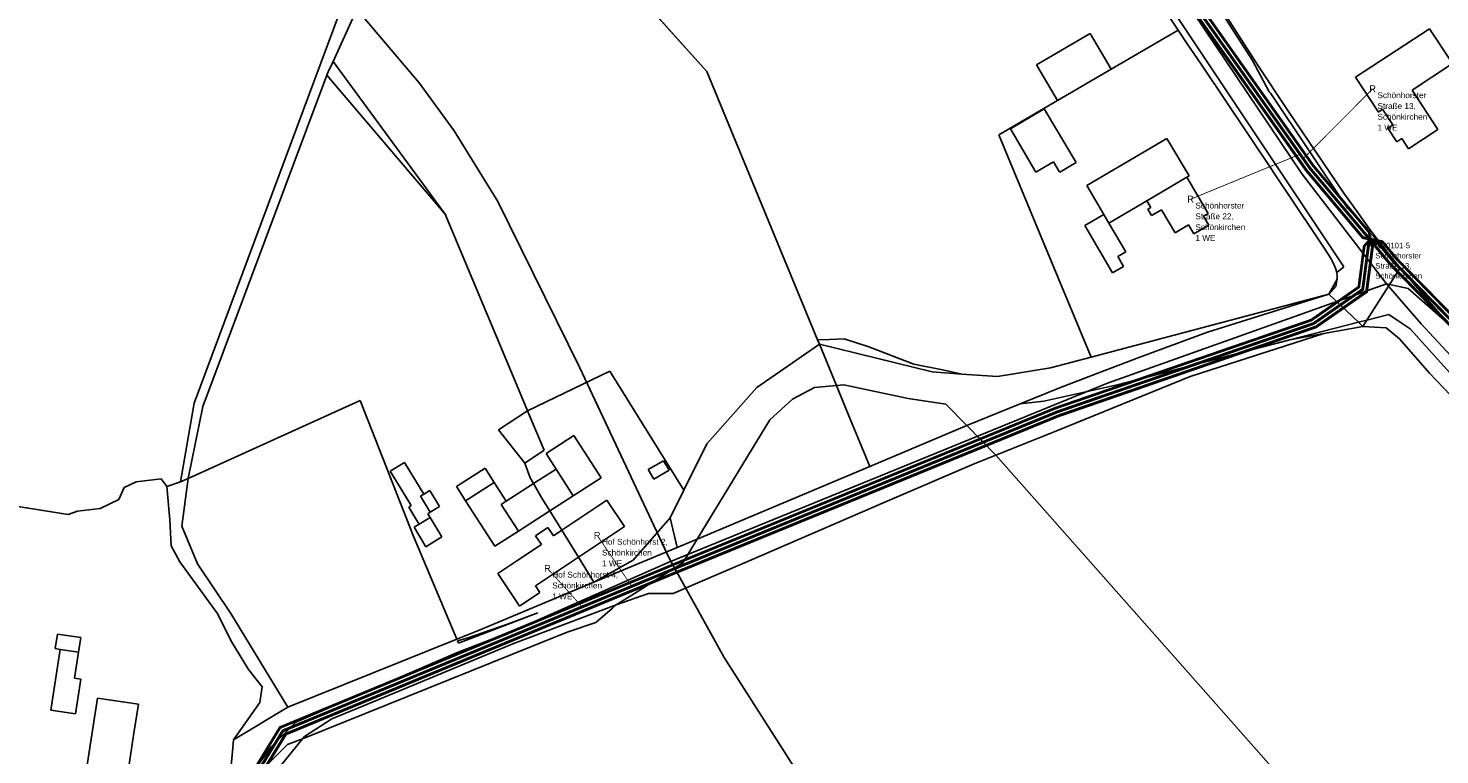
# Model space of a CAD drawing. Extents: x 577960 to 582939, y 6017202 to 6023066.
# Tile 202 of 217: x 581377 to 581717, y 6020502 to 6020678. Entities that reach past the tile are written whole.
import ezdxf
from ezdxf.enums import TextEntityAlignment as Align

# ---------------------------------------------------------------- set-up
doc = ezdxf.new("R2010")
doc.units = 0
doc.header["$MEASUREMENT"] = 0
doc.linetypes.add('D', pattern=[0])
for name, color, linetype in [('BER_Symbol', 7, 'D'), ('BER_Text', 7, 'D'), ('BF__ACCESS', 7, 'D'), ('EF', 7, 'D'), ('LI__FLUR', 7, 'D'), ('LI__GEB', 7, 'Continuous'), ('LI__STRASSE', 7, 'Continuous')]:
    doc.layers.add(name, color=color, linetype=linetype)
doc.styles.add('BER_Symbol', font='TGR01___.TTF')
doc.styles.add('BER_Text', font='arial.ttf')

msp = doc.modelspace()

# ---------------------------------------------------------------- linework, layer by layer
at = {"layer": 'BF__ACCESS', "color": 1, "linetype": 'D', "true_color": 0xff0000, "const_width": 0.7}
for points in [[(581390.847, 6021278.335), (581389.577, 6021273.246), (581441.789, 6021116.909), (581453.216, 6021037.903), (581466.893, 6020992.712), (581483.006, 6020955.514), (581530.703, 6020894.753), (581552.462, 6020870.448), (581582.716, 6020813.493), (581629.945, 6020721.799), (581685.43, 6020643.197), (581698.967, 6020627.101), (581700.728, 6020626.736)], [(581390.847, 6021278.335), (581390.526, 6021273.563), (581442.766, 6021117.141), (581454.195, 6021038.121), (581467.833, 6020993.057), (581483.872, 6020956.03), (581531.47, 6020895.396), (581553.288, 6020871.024), (581583.602, 6020813.957), (581630.802, 6020722.319), (581686.223, 6020643.808), (581699.732, 6020627.745), (581700.728, 6020626.736)], [(581700.728, 6020626.736), (581701.257, 6020624.747), (581699.853, 6020614.058), (581687.664, 6020605.578), (581625.665, 6020584.162), (581533.257, 6020546.302), (581439.404, 6020507.424), (581434.136, 6020498.795), (581431.111, 6020489.402), (581428.305, 6020465.97), (581422.154, 6020424.744), (581417.802, 6020393.946), (581398.102, 6020343.859), (581392.357, 6020330.173), (581382.434, 6020316.314), (581373.38, 6020308.925), (581370.418, 6020308.852)], [(581700.728, 6020626.736), (581700.265, 6020624.876), (581698.919, 6020614.626), (581687.092, 6020606.398), (581625.313, 6020585.098), (581532.876, 6020547.226), (581438.721, 6020508.223), (581433.22, 6020499.214), (581430.129, 6020489.616), (581427.314, 6020466.104), (581421.165, 6020424.887), (581416.829, 6020394.203), (581397.175, 6020344.235), (581391.479, 6020330.663), (581381.699, 6020317.005), (581372.747, 6020309.698), (581370.418, 6020308.852)], [(581700.728, 6020626.736), (581702.107, 6020624.858), (581705.562, 6020620.7), (581760.488, 6020564.649), (581795.436, 6020535.337), (581833.186, 6020511.674), (582115.283, 6020361.421), (582118.241, 6020355.051), (582115.014, 6020344.673)], [(581700.728, 6020626.736), (581702.876, 6020625.497), (581706.331, 6020621.339), (581761.168, 6020565.384), (581796.026, 6020536.148), (581833.687, 6020512.54), (582116.049, 6020362.146), (582119.148, 6020355.472), (582115.014, 6020344.673)]]:
    msp.add_lwpolyline(points, dxfattribs=at)
at = {"layer": 'BF__ACCESS', "color": 4, "linetype": 'D', "true_color": 0x00ffff, "const_width": 0.657}
for points in [[(581390.847, 6021278.335), (581391.475, 6021273.88), (581443.743, 6021117.373), (581455.174, 6021038.339), (581468.773, 6020993.402), (581484.738, 6020956.546), (581532.237, 6020896.039), (581554.114, 6020871.6), (581584.488, 6020814.421), (581631.659, 6020722.839), (581686.961, 6020644.484), (581700.498, 6020628.388), (581700.728, 6020626.736)], [(581700.728, 6020626.736), (581699.273, 6020625.005), (581697.985, 6020615.194), (581686.52, 6020607.218), (581624.96, 6020586.034), (581532.495, 6020548.151), (581438.037, 6020509.022), (581432.305, 6020499.634), (581429.148, 6020489.831), (581426.323, 6020466.237), (581420.175, 6020425.031), (581415.855, 6020394.459), (581396.249, 6020344.612), (581390.6, 6020331.154), (581380.963, 6020317.695), (581372.113, 6020310.472), (581370.418, 6020308.852)], [(581700.728, 6020626.736), (581703.645, 6020626.136), (581707.1, 6020621.978), (581761.848, 6020566.119), (581796.616, 6020536.959), (581834.188, 6020513.406), (582116.815, 6020362.871), (582120.055, 6020355.893), (582115.014, 6020344.673)]]:
    msp.add_lwpolyline(points, dxfattribs=at)
at = {"layer": 'EF', "color": 102, "linetype": 'D', "true_color": 0x15d72e, "const_width": 0.194}
for points in [[(581701.31, 6020662.97), (581684.584, 6020646.129)], [(581510.816, 6020538.103), (581502.47, 6020547.39)]]:
    msp.add_lwpolyline(points, dxfattribs=at)
at = {"layer": 'EF', "color": 1, "linetype": 'D', "true_color": 0xff0000, "const_width": 0.194}
for points in [[(581657.44, 6020636.37), (581683.834, 6020647.192)], [(581522.764, 6020543.093), (581514.45, 6020555.32)]]:
    msp.add_lwpolyline(points, dxfattribs=at)
at = {"layer": 'LI__FLUR', "color": 8, "linetype": 'D', "true_color": 0x808080}
for p, q in [((581478.059, 6020737.429), (581540.913, 6020667.118)), ((581540.913, 6020667.118), (581478.059, 6020737.429)), ((581417.344, 6020587.203), (581454.948, 6020688.161)), ((581454.948, 6020688.161), (581417.344, 6020587.203)), ((581450.85, 6020669.578), (581459.057, 6020687.781)), ((581459.057, 6020687.781), (581450.85, 6020669.578)), ((581654.467, 6020677.122), (581648.119, 6020686.588)), ((581648.119, 6020686.588), (581654.467, 6020677.122)), ((581664.772, 6020682.409), (581673.869, 6020668.235)), ((581673.869, 6020668.235), (581664.772, 6020682.409)), ((581654.067, 6020680.55), (581694.381, 6020620.075)), ((581694.381, 6020620.075), (581654.067, 6020680.55)), ((581672.369, 6020669.835), (581664.382, 6020682.21)), ((581664.382, 6020682.21), (581672.369, 6020669.835)), ((581638.323, 6020667.696), (581654.467, 6020677.122)), ((581654.467, 6020677.122), (581638.323, 6020667.696)), ((581656.656, 6020673.853), (581654.467, 6020677.122)), ((581654.467, 6020677.122), (581656.656, 6020673.853)), ((581659.964, 6020668.915), (581656.656, 6020673.853)), ((581656.656, 6020673.853), (581659.964, 6020668.915)), ((581449.601, 6020667.029), (581450.85, 6020669.578)), ((581450.85, 6020669.578), (581449.601, 6020667.029)), ((581477.809, 6020632.753), (581450.85, 6020669.578)), ((581450.85, 6020669.578), (581477.809, 6020632.753)), ((581677.068, 6020643.386), (581659.964, 6020668.915)), ((581659.964, 6020668.915), (581677.068, 6020643.386)), ((581676.408, 6020662.218), (581672.369, 6020669.835)), ((581672.369, 6020669.835), (581676.408, 6020662.218)), ((581449.331, 6020666.3), (581419.413, 6020586.424)), ((581419.413, 6020586.424), (581449.331, 6020666.3)), ((581449.331, 6020666.3), (581449.601, 6020667.029)), ((581449.601, 6020667.029), (581449.331, 6020666.3)), ((581477.809, 6020632.753), (581449.331, 6020666.3)), ((581449.331, 6020666.3), (581477.809, 6020632.753)), ((581540.913, 6020667.118), (581567.563, 6020602.435)), ((581567.563, 6020602.435), (581540.913, 6020667.118)), ((581625.349, 6020660.12), (581638.323, 6020667.696)), ((581638.323, 6020667.696), (581625.349, 6020660.12)), ((581673.869, 6020668.235), (581680.886, 6020657.77)), ((581680.886, 6020657.77), (581673.869, 6020668.235)), ((581676.788, 6020661.808), (581676.408, 6020662.218)), ((581676.408, 6020662.218), (581676.788, 6020661.808)), ((581611.254, 6020651.883), (581625.349, 6020660.12)), ((581625.349, 6020660.12), (581611.254, 6020651.883)), ((581695.24, 6020634.219), (581676.788, 6020661.808)), ((581676.788, 6020661.808), (581695.24, 6020634.219)), ((581680.886, 6020657.77), (581694.4, 6020637.838)), ((581694.4, 6020637.838), (581680.886, 6020657.77)), ((581621.38, 6020627.463), (581611.254, 6020651.883)), ((581611.254, 6020651.883), (581621.38, 6020627.463)), ((581677.657, 6020642.496), (581677.068, 6020643.386)), ((581677.068, 6020643.386), (581677.657, 6020642.496)), ((581687.473, 6020627.852), (581677.657, 6020642.496)), ((581677.657, 6020642.496), (581687.473, 6020627.852)), ((581694.4, 6020637.838), (581697.889, 6020632.88)), ((581697.889, 6020632.88), (581694.4, 6020637.838)), ((581494.692, 6020592.53), (581477.809, 6020632.753)), ((581477.809, 6020632.753), (581494.692, 6020592.53)), ((581699.728, 6020629.281), (581695.24, 6020634.219)), ((581695.24, 6020634.219), (581699.728, 6020629.281)), ((581697.889, 6020632.88), (581700.238, 6020629.621)), ((581700.238, 6020629.621), (581697.889, 6020632.88)), ((581700.238, 6020629.621), (581699.728, 6020629.281)), ((581699.728, 6020629.281), (581700.238, 6020629.621)), ((581699.728, 6020629.281), (581704.566, 6020623.963)), ((581704.566, 6020623.963), (581699.728, 6020629.281)), ((581701.188, 6020628.312), (581700.238, 6020629.621)), ((581700.238, 6020629.621), (581701.188, 6020628.312)), ((581702.237, 6020626.962), (581701.188, 6020628.312)), ((581701.188, 6020628.312), (581702.237, 6020626.962)), ((581633.476, 6020598.275), (581621.38, 6020627.463)), ((581621.38, 6020627.463), (581633.476, 6020598.275)), ((581689.403, 6020624.993), (581687.473, 6020627.852)), ((581687.473, 6020627.852), (581689.403, 6020624.993)), ((581690.602, 6020623.154), (581689.403, 6020624.993)), ((581689.403, 6020624.993), (581690.602, 6020623.154)), ((581704.566, 6020623.963), (581702.237, 6020626.962)), ((581702.237, 6020626.962), (581704.566, 6020623.963)), ((581691.222, 6020622.094), (581690.602, 6020623.154)), ((581690.602, 6020623.154), (581691.222, 6020622.094)), ((581691.892, 6020620.865), (581691.222, 6020622.094)), ((581691.222, 6020622.094), (581691.892, 6020620.865)), ((581704.836, 6020623.634), (581704.566, 6020623.963)), ((581704.566, 6020623.963), (581704.836, 6020623.634)), ((581707.975, 6020619.815), (581704.836, 6020623.634)), ((581704.836, 6020623.634), (581707.975, 6020619.815)), ((581692.361, 6020619.715), (581691.892, 6020620.865)), ((581691.892, 6020620.865), (581692.361, 6020619.715)), ((581692.651, 6020618.686), (581692.361, 6020619.715)), ((581692.361, 6020619.715), (581692.651, 6020618.686)), ((581694.381, 6020620.075), (581692.651, 6020618.686)), ((581692.651, 6020618.686), (581694.381, 6020620.075)), ((581692.651, 6020618.686), (581692.771, 6020617.716)), ((581692.771, 6020617.716), (581692.651, 6020618.686)), ((581707.975, 6020619.815), (581699.923, 6020607.246)), ((581699.923, 6020607.246), (581707.975, 6020619.815)), ((581713.263, 6020613.648), (581707.975, 6020619.815)), ((581707.975, 6020619.815), (581713.263, 6020613.648)), ((581690.722, 6020613.478), (581692.731, 6020617.107)), ((581692.731, 6020617.107), (581690.722, 6020613.478)), ((581692.411, 6020615.377), (581690.722, 6020613.478)), ((581690.722, 6020613.478), (581692.411, 6020615.377)), ((581692.711, 6020616.807), (581692.411, 6020615.377)), ((581692.411, 6020615.377), (581692.711, 6020616.807)), ((581692.731, 6020617.107), (581692.711, 6020616.807)), ((581692.711, 6020616.807), (581692.731, 6020617.107)), ((581692.771, 6020617.716), (581692.731, 6020617.107)), ((581692.731, 6020617.107), (581692.771, 6020617.716)), ((581690.722, 6020613.478), (581633.476, 6020598.275)), ((581633.476, 6020598.275), (581690.722, 6020613.478)), ((581690.722, 6020613.478), (581661.544, 6020604.342)), ((581661.544, 6020604.342), (581690.722, 6020613.478)), ((581690.722, 6020613.478), (581697.871, 6020606.721)), ((581697.871, 6020606.721), (581690.722, 6020613.478)), ((581716.032, 6020610.459), (581713.263, 6020613.648)), ((581713.263, 6020613.648), (581716.032, 6020610.459)), ((581699.923, 6020607.246), (581705.224, 6020608.605)), ((581705.224, 6020608.605), (581699.923, 6020607.246)), ((581705.224, 6020608.605), (581708.459, 6020606.433)), ((581708.459, 6020606.433), (581705.224, 6020608.605)), ((581718.901, 6020607.15), (581716.032, 6020610.459)), ((581716.032, 6020610.459), (581718.901, 6020607.15)), ((581661.544, 6020604.342), (581645.211, 6020598.305)), ((581645.211, 6020598.305), (581661.544, 6020604.342)), ((581681.344, 6020602.484), (581697.871, 6020606.721)), ((581697.871, 6020606.721), (581681.344, 6020602.484)), ((581698.939, 6020605.711), (581689.583, 6020603.972)), ((581689.583, 6020603.972), (581698.939, 6020605.711)), ((581697.871, 6020606.721), (581699.923, 6020607.246)), ((581699.923, 6020607.246), (581697.871, 6020606.721)), ((581697.871, 6020606.721), (581698.939, 6020605.711)), ((581698.939, 6020605.711), (581697.871, 6020606.721)), ((581698.939, 6020605.711), (581699.923, 6020607.246)), ((581699.923, 6020607.246), (581698.939, 6020605.711)), ((581704.557, 6020605.381), (581698.939, 6020605.711)), ((581698.939, 6020605.711), (581704.557, 6020605.381)), ((581707.805, 6020602.702), (581704.557, 6020605.381)), ((581704.557, 6020605.381), (581707.805, 6020602.702)), ((581708.459, 6020606.433), (581710.384, 6020605.141)), ((581710.384, 6020605.141), (581708.459, 6020606.433)), ((581710.384, 6020605.141), (581738.693, 6020573.574)), ((581738.693, 6020573.574), (581710.384, 6020605.141)), ((581567.992, 6020601.405), (581552.929, 6020591.01)), ((581552.929, 6020591.01), (581567.992, 6020601.405)), ((581570.421, 6020602.565), (581567.563, 6020602.435)), ((581567.563, 6020602.435), (581570.421, 6020602.565)), ((581567.563, 6020602.435), (581567.992, 6020601.405)), ((581567.992, 6020601.405), (581567.563, 6020602.435)), ((581567.992, 6020601.405), (581572.121, 6020591.429)), ((581572.121, 6020591.429), (581567.992, 6020601.405)), ((581567.992, 6020601.405), (581595.161, 6020594.737)), ((581595.161, 6020594.737), (581567.992, 6020601.405)), ((581573.95, 6020602.724), (581570.421, 6020602.565)), ((581570.421, 6020602.565), (581573.95, 6020602.724)), ((581579.897, 6020600.765), (581573.95, 6020602.724)), ((581573.95, 6020602.724), (581579.897, 6020600.765)), ((581590.783, 6020596.607), (581579.897, 6020600.765)), ((581579.897, 6020600.765), (581590.783, 6020596.607)), ((581640.166, 6020591.709), (581681.344, 6020602.484)), ((581681.344, 6020602.484), (581640.166, 6020591.709)), ((581657.336, 6020593.627), (581689.583, 6020603.972)), ((581689.583, 6020603.972), (581657.336, 6020593.627)), ((581689.583, 6020603.972), (581681.344, 6020602.484)), ((581681.344, 6020602.484), (581689.583, 6020603.972)), ((581715.042, 6020594.396), (581707.805, 6020602.702)), ((581707.805, 6020602.702), (581715.042, 6020594.396)), ((581623.72, 6020595.687), (581633.476, 6020598.275)), ((581633.476, 6020598.275), (581623.72, 6020595.687)), ((581645.211, 6020598.305), (581635.075, 6020594.407)), ((581635.075, 6020594.407), (581645.211, 6020598.305)), ((581517.473, 6020594.909), (581497.701, 6020585.363)), ((581497.701, 6020585.363), (581517.473, 6020594.909)), ((581535.346, 6020566.23), (581517.473, 6020594.909)), ((581517.473, 6020594.909), (581535.346, 6020566.23)), ((581597.64, 6020595.267), (581590.783, 6020596.607)), ((581590.783, 6020596.607), (581597.64, 6020595.267)), ((581595.161, 6020594.737), (581602.338, 6020594.218)), ((581602.338, 6020594.218), (581595.161, 6020594.737)), ((581602.338, 6020594.218), (581597.64, 6020595.267)), ((581597.64, 6020595.267), (581602.338, 6020594.218)), ((581602.338, 6020594.218), (581610.935, 6020593.608)), ((581610.935, 6020593.608), (581602.338, 6020594.218)), ((581610.935, 6020593.608), (581623.72, 6020595.687)), ((581623.72, 6020595.687), (581610.935, 6020593.608)), ((581635.075, 6020594.407), (581626.129, 6020590.959)), ((581626.129, 6020590.959), (581635.075, 6020594.407)), ((581730.996, 6020577.652), (581715.042, 6020594.396)), ((581715.042, 6020594.396), (581730.996, 6020577.652)), ((581497.701, 6020585.363), (581494.692, 6020592.53)), ((581494.692, 6020592.53), (581497.701, 6020585.363)), ((581552.929, 6020591.01), (581540.883, 6020577.406)), ((581540.883, 6020577.406), (581552.929, 6020591.01)), ((581566.853, 6020591.009), (581561.555, 6020588.201)), ((581561.555, 6020588.201), (581566.853, 6020591.009)), ((581572.121, 6020591.429), (581566.853, 6020591.009)), ((581566.853, 6020591.009), (581572.121, 6020591.429)), ((581572.121, 6020591.429), (581573.91, 6020591.579)), ((581573.91, 6020591.579), (581572.121, 6020591.429)), ((581574, 6020586.901), (581572.121, 6020591.429)), ((581572.121, 6020591.429), (581574, 6020586.901)), ((581573.91, 6020591.579), (581589.414, 6020588.32)), ((581589.414, 6020588.32), (581573.91, 6020591.579)), ((581626.129, 6020590.959), (581616.372, 6020587.003)), ((581616.372, 6020587.003), (581626.129, 6020590.959)), ((581622.079, 6020587.665), (581636.528, 6020590.896)), ((581636.528, 6020590.896), (581622.079, 6020587.665)), ((581624.979, 6020580.453), (581657.336, 6020593.627)), ((581657.336, 6020593.627), (581624.979, 6020580.453)), ((581636.528, 6020590.896), (581640.166, 6020591.709)), ((581640.166, 6020591.709), (581636.528, 6020590.896)), ((581414.025, 6020568.271), (581417.344, 6020587.203)), ((581417.344, 6020587.203), (581414.025, 6020568.271)), ((581457.358, 6020587.873), (581415.864, 6020569.001)), ((581415.864, 6020569.001), (581457.358, 6020587.873)), ((581461.906, 6020576.207), (581457.358, 6020587.873)), ((581457.358, 6020587.873), (581461.906, 6020576.207)), ((581561.555, 6020588.201), (581556.077, 6020583.203)), ((581556.077, 6020583.203), (581561.555, 6020588.201)), ((581589.414, 6020588.32), (581598.5, 6020586.941)), ((581598.5, 6020586.941), (581589.414, 6020588.32)), ((581616.372, 6020587.003), (581622.079, 6020587.665)), ((581622.079, 6020587.665), (581616.372, 6020587.003)), ((581419.413, 6020586.424), (581415.864, 6020569.001)), ((581415.864, 6020569.001), (581419.413, 6020586.424)), ((581490.644, 6020580.765), (581497.701, 6020585.363)), ((581497.701, 6020585.363), (581490.644, 6020580.765)), ((581497.701, 6020585.363), (581501.699, 6020575.847)), ((581501.699, 6020575.847), (581497.701, 6020585.363)), ((581580.187, 6020571.957), (581574, 6020586.901)), ((581574, 6020586.901), (581580.187, 6020571.957)), ((581598.5, 6020586.941), (581603.548, 6020581.803)), ((581603.548, 6020581.803), (581598.5, 6020586.941)), ((581616.372, 6020587.003), (581603.548, 6020581.803)), ((581603.548, 6020581.803), (581616.372, 6020587.003)), ((581497.061, 6020572.748), (581490.644, 6020580.765)), ((581490.644, 6020580.765), (581497.061, 6020572.748)), ((581556.077, 6020583.203), (581538.554, 6020554.415)), ((581538.554, 6020554.415), (581556.077, 6020583.203)), ((581603.548, 6020581.803), (581580.187, 6020571.957)), ((581580.187, 6020571.957), (581603.548, 6020581.803)), ((581610.545, 6020574.686), (581603.548, 6020581.803)), ((581603.548, 6020581.803), (581610.545, 6020574.686)), ((581610.545, 6020574.686), (581624.979, 6020580.453)), ((581624.979, 6020580.453), (581610.545, 6020574.686)), ((581540.883, 6020577.406), (581535.346, 6020566.23)), ((581535.346, 6020566.23), (581540.883, 6020577.406)), ((581470.082, 6020555.266), (581461.906, 6020576.207)), ((581461.906, 6020576.207), (581470.082, 6020555.266)), ((581501.699, 6020575.847), (581497.061, 6020572.748)), ((581497.061, 6020572.748), (581501.699, 6020575.847)), ((581610.545, 6020574.686), (581605.277, 6020572.577)), ((581605.277, 6020572.577), (581610.545, 6020574.686)), ((581661.145, 6020517.429), (581610.545, 6020574.686)), ((581610.545, 6020574.686), (581661.145, 6020517.429)), ((581498.311, 6020569.21), (581497.061, 6020572.748)), ((581497.061, 6020572.748), (581498.311, 6020569.21)), ((581580.187, 6020571.957), (581538.554, 6020554.415)), ((581538.554, 6020554.415), (581580.187, 6020571.957)), ((581605.277, 6020572.577), (581583.766, 6020563.301)), ((581583.766, 6020563.301), (581605.277, 6020572.577)), ((581386.986, 6020560.335), (581331.179, 6020569.272)), ((581331.179, 6020569.272), (581386.986, 6020560.335)), ((581400.471, 6020566.862), (581399.181, 6020563.944)), ((581399.181, 6020563.944), (581400.471, 6020566.862)), ((581403.39, 6020568.212), (581400.471, 6020566.862)), ((581400.471, 6020566.862), (581403.39, 6020568.212)), ((581409.357, 6020568.921), (581403.39, 6020568.212)), ((581403.39, 6020568.212), (581409.357, 6020568.921)), ((581410.747, 6020567.142), (581409.357, 6020568.921)), ((581409.357, 6020568.921), (581410.747, 6020567.142)), ((581414.025, 6020568.271), (581410.747, 6020567.142)), ((581410.747, 6020567.142), (581414.025, 6020568.271)), ((581411.486, 6020559.115), (581410.747, 6020567.142)), ((581410.747, 6020567.142), (581411.486, 6020559.115)), ((581415.864, 6020569.001), (581414.025, 6020568.271)), ((581414.025, 6020568.271), (581415.864, 6020569.001)), ((581414.385, 6020557.536), (581415.864, 6020569.001)), ((581415.864, 6020569.001), (581414.385, 6020557.536)), ((581499.111, 6020567.83), (581498.311, 6020569.21)), ((581498.311, 6020569.21), (581499.111, 6020567.83)), ((581501.15, 6020564.312), (581499.111, 6020567.83)), ((581499.111, 6020567.83), (581501.15, 6020564.312)), ((581399.181, 6020563.944), (581394.703, 6020561.804)), ((581394.703, 6020561.804), (581399.181, 6020563.944)), ((581503.049, 6020561.233), (581501.15, 6020564.312)), ((581501.15, 6020564.312), (581503.049, 6020561.233)), ((581532.057, 6020559.573), (581535.346, 6020566.23)), ((581535.346, 6020566.23), (581532.057, 6020559.573)), ((581389.255, 6020561.185), (581386.986, 6020560.335)), ((581386.986, 6020560.335), (581389.255, 6020561.185)), ((581394.703, 6020561.804), (581389.255, 6020561.185)), ((581389.255, 6020561.185), (581394.703, 6020561.804)), ((581505.948, 6020556.555), (581503.049, 6020561.233)), ((581503.049, 6020561.233), (581505.948, 6020556.555)), ((581583.766, 6020563.301), (581551.639, 6020549.447)), ((581551.639, 6020549.447), (581583.766, 6020563.301)), ((581411.766, 6020552.778), (581411.486, 6020559.115)), ((581411.486, 6020559.115), (581411.766, 6020552.778)), ((581418.163, 6020548.45), (581414.385, 6020557.536)), ((581414.385, 6020557.536), (581418.163, 6020548.45)), ((581509.966, 6020550.058), (581505.948, 6020556.555)), ((581505.948, 6020556.555), (581509.966, 6020550.058)), ((581523.111, 6020549.328), (581532.057, 6020559.573)), ((581532.057, 6020559.573), (581523.111, 6020549.328)), ((581533.736, 6020552.386), (581532.057, 6020559.573)), ((581532.057, 6020559.573), (581533.736, 6020552.386)), ((581480.655, 6020530.321), (581470.082, 6020555.266)), ((581470.082, 6020555.266), (581480.655, 6020530.321)), ((581538.554, 6020554.415), (581533.736, 6020552.386)), ((581533.736, 6020552.386), (581538.554, 6020554.415)), ((581535.066, 6020548.688), (581538.554, 6020554.415)), ((581538.554, 6020554.415), (581535.066, 6020548.688)), ((581413.905, 6020548.96), (581411.766, 6020552.778)), ((581411.766, 6020552.778), (581413.905, 6020548.96)), ((581513.665, 6020544.08), (581509.966, 6020550.058)), ((581509.966, 6020550.058), (581513.665, 6020544.08)), ((581533.736, 6020552.386), (581513.665, 6020544.08)), ((581513.665, 6020544.08), (581533.736, 6020552.386)), ((581422.862, 6020536.545), (581413.905, 6020548.96)), ((581413.905, 6020548.96), (581422.862, 6020536.545)), ((581426.21, 6020536.535), (581418.163, 6020548.45)), ((581418.163, 6020548.45), (581426.21, 6020536.535)), ((581513.665, 6020544.08), (581523.111, 6020549.328)), ((581523.111, 6020549.328), (581513.665, 6020544.08)), ((581523.411, 6020541.331), (581535.066, 6020548.688)), ((581535.066, 6020548.688), (581523.411, 6020541.331)), ((581551.639, 6020549.447), (581537.055, 6020543.15)), ((581537.055, 6020543.15), (581551.639, 6020549.447)), ((581513.665, 6020544.08), (581485.826, 6020532.405)), ((581485.826, 6020532.405), (581513.665, 6020544.08)), ((581537.055, 6020543.15), (581532.737, 6020541.291)), ((581532.737, 6020541.291), (581537.055, 6020543.15)), ((581519.012, 6020538.552), (581523.411, 6020541.331)), ((581526.849, 6020541.331), (581519.012, 6020538.552)), ((581519.012, 6020538.552), (581526.849, 6020541.331)), ((581523.411, 6020541.331), (581519.012, 6020538.552)), ((581532.737, 6020541.291), (581526.849, 6020541.331)), ((581526.849, 6020541.331), (581532.737, 6020541.291)), ((581426.42, 6020529.557), (581422.862, 6020536.545)), ((581422.862, 6020536.545), (581426.42, 6020529.557)), ((581439.875, 6020513.884), (581426.21, 6020536.535)), ((581426.21, 6020536.535), (581439.875, 6020513.884)), ((581500.13, 6020536.621), (581481.071, 6020529.338)), ((581493.075, 6020534.008), (581500.13, 6020536.621)), ((581494.153, 6020529.167), (581519.012, 6020538.552)), ((581519.012, 6020538.552), (581494.153, 6020529.167)), ((581518.153, 6020537.803), (581514.164, 6020534.324)), ((581514.164, 6020534.324), (581518.153, 6020537.803)), ((581519.012, 6020538.552), (581518.153, 6020537.803)), ((581518.153, 6020537.803), (581519.012, 6020538.552)), ((581483.087, 6020530.586), (581493.075, 6020534.008)), ((581514.164, 6020534.324), (581507.207, 6020531.995)), ((581507.207, 6020531.995), (581514.164, 6020534.324)), ((581430.468, 6020523.01), (581426.42, 6020529.557)), ((581426.42, 6020529.557), (581430.468, 6020523.01)), ((581480.655, 6020530.321), (581439.875, 6020513.884)), ((581439.875, 6020513.884), (581480.655, 6020530.321)), ((581485.826, 6020532.405), (581480.655, 6020530.321)), ((581480.655, 6020530.321), (581485.826, 6020532.405)), ((581480.822, 6020529.925), (581483.087, 6020530.586)), ((581481.071, 6020529.338), (581480.822, 6020529.925)), ((581507.207, 6020531.995), (581494.043, 6020526.688)), ((581494.043, 6020526.688), (581507.207, 6020531.995)), ((581494.043, 6020526.688), (581443.485, 6020506.306)), ((581443.485, 6020506.306), (581494.043, 6020526.688)), ((581458.157, 6020514.243), (581494.153, 6020529.167)), ((581494.153, 6020529.167), (581458.157, 6020514.243)), ((581433.767, 6020518.802), (581430.468, 6020523.01)), ((581430.468, 6020523.01), (581433.767, 6020518.802)), ((581433.177, 6020515.073), (581433.767, 6020518.802)), ((581433.767, 6020518.802), (581433.177, 6020515.073)), ((581727.338, 6020442.539), (581661.145, 6020517.429)), ((581661.145, 6020517.429), (581727.338, 6020442.539)), ((581426.851, 6020506.027), (581433.177, 6020515.073)), ((581433.177, 6020515.073), (581426.851, 6020506.027)), ((581439.875, 6020513.884), (581426.851, 6020506.027)), ((581426.851, 6020506.027), (581439.875, 6020513.884)), ((581450.54, 6020511.095), (581458.157, 6020514.243)), ((581458.157, 6020514.243), (581450.54, 6020511.095)), ((581443.953, 6020506.877), (581450.54, 6020511.095)), ((581450.54, 6020511.095), (581443.953, 6020506.877)), ((581426.851, 6020506.027), (581426.595, 6020503.27)), ((581426.595, 6020503.27), (581426.851, 6020506.027)), ((581443.485, 6020506.306), (581436.916, 6020498.29)), ((581436.916, 6020498.29), (581443.485, 6020506.306)), ((581439.815, 6020504.938), (581443.485, 6020506.306)), ((581443.485, 6020506.306), (581439.815, 6020504.938)), ((581443.485, 6020506.306), (581443.953, 6020506.877)), ((581443.953, 6020506.877), (581443.485, 6020506.306)), ((581426.595, 6020503.27), (581425.069, 6020486.85)), ((581425.069, 6020486.85), (581426.595, 6020503.27)), ((581435.586, 6020500.669), (581439.815, 6020504.938)), ((581439.815, 6020504.938), (581435.586, 6020500.669))]:
    msp.add_line(p, q, dxfattribs=at)
at = {"layer": 'LI__GEB', "color": 5, "linetype": 'D', "true_color": 0x0000ff}
for p, q in [((581620.301, 6020668.766), (581633.275, 6020676.343)), ((581633.275, 6020676.343), (581638.323, 6020667.696)), ((581697.209, 6020665.746), (581715.042, 6020677.451)), ((581715.042, 6020677.451), (581720.55, 6020669.054)), ((581720.55, 6020669.054), (581710.814, 6020662.657)), ((581625.349, 6020660.12), (581620.301, 6020668.766)), ((581638.323, 6020667.696), (581625.349, 6020660.12)), ((581702.717, 6020657.359), (581697.209, 6020665.746)), ((581710.814, 6020662.657), (581717.041, 6020653.181)), ((581614.013, 6020653.303), (581622.17, 6020658.13)), ((581622.17, 6020658.13), (581629.837, 6020645.186)), ((581703.726, 6020658.029), (581702.717, 6020657.359)), ((581706.176, 6020654.301), (581703.726, 6020658.029)), ((581620.171, 6020642.907), (581614.013, 6020653.303)), ((581704.936, 6020653.491), (581706.176, 6020654.301)), ((581707.105, 6020650.202), (581704.936, 6020653.491)), ((581717.041, 6020653.181), (581709.944, 6020648.523)), ((581632.466, 6020639.688), (581651.758, 6020651.013)), ((581651.758, 6020651.013), (581657.066, 6020641.977)), ((581708.315, 6020650.992), (581707.105, 6020650.202)), ((581709.944, 6020648.523), (581708.315, 6020650.992)), ((581624.389, 6020645.406), (581620.171, 6020642.907)), ((581625.779, 6020643.067), (581624.389, 6020645.406)), ((581629.837, 6020645.186), (581625.908, 6020642.857)), ((581625.908, 6020642.857), (581625.779, 6020643.067)), ((581656.566, 6020641.677), (581648.629, 6020637.009)), ((581648.629, 6020637.009), (581656.566, 6020641.677)), ((581657.066, 6020641.977), (581656.566, 6020641.677)), ((581656.566, 6020641.677), (581661.644, 6020632.91)), ((581636.574, 6020632.701), (581632.466, 6020639.688)), ((581646.92, 6020635.999), (581637.784, 6020630.622)), ((581648.629, 6020637.009), (581646.92, 6020635.999)), ((581646.92, 6020635.999), (581648.629, 6020637.009)), ((581647.88, 6020634.37), (581646.92, 6020635.999)), ((581631.946, 6020629.992), (581636.574, 6020632.701)), ((581637.784, 6020630.622), (581636.574, 6020632.701)), ((581636.574, 6020632.701), (581637.784, 6020630.622)), ((581647.16, 6020633.95), (581647.88, 6020634.37)), ((581648.059, 6020632.431), (581647.16, 6020633.95)), ((581650.438, 6020633.83), (581648.059, 6020632.431)), ((581653.727, 6020628.252), (581650.438, 6020633.83)), ((581661.644, 6020632.91), (581660.564, 6020632.271)), ((581660.564, 6020632.271), (581661.814, 6020630.142)), ((581638.623, 6020618.597), (581631.946, 6020629.992)), ((581637.784, 6020630.622), (581641.852, 6020623.705)), ((581656.976, 6020630.162), (581653.727, 6020628.252)), ((581658.225, 6020628.042), (581656.976, 6020630.162)), ((581661.814, 6020630.142), (581658.225, 6020628.042)), ((581641.852, 6020623.705), (581639.883, 6020622.545)), ((581639.883, 6020622.545), (581641.282, 6020620.156)), ((581641.282, 6020620.156), (581638.623, 6020618.597)), ((581502.149, 6020575.087), (581508.857, 6020579.395)), ((581508.857, 6020579.395), (581515.424, 6020569.179)), ((581504.568, 6020571.329), (581502.149, 6020575.087)), ((581464.575, 6020570.83), (581467.993, 6020572.919)), ((581468.493, 6020564.402), (581464.575, 6020570.83)), ((581467.993, 6020572.919), (581472.671, 6020565.242)), ((581480.548, 6020567.111), (581487.445, 6020571.539)), ((581487.445, 6020571.539), (581489.644, 6020568.11)), ((581499.111, 6020567.83), (581504.568, 6020571.329)), ((581504.568, 6020571.329), (581508.707, 6020564.871)), ((581508.707, 6020564.871), (581504.568, 6020571.329)), ((581526.759, 6020571.198), (581530.458, 6020573.337)), ((581528.089, 6020568.899), (581526.759, 6020571.198)), ((581531.787, 6020571.028), (581528.089, 6020568.899)), ((581530.458, 6020573.337), (581531.787, 6020571.028)), ((581482.747, 6020563.682), (581480.548, 6020567.111)), ((581482.747, 6020563.682), (581489.644, 6020568.11)), ((581489.644, 6020568.11), (581482.747, 6020563.682)), ((581489.644, 6020568.11), (581492.543, 6020563.602)), ((581492.543, 6020563.602), (581499.111, 6020567.83)), ((581501.15, 6020564.312), (581499.111, 6020567.83)), ((581499.111, 6020567.83), (581501.15, 6020564.312)), ((581515.424, 6020569.179), (581508.707, 6020564.871)), ((581469.653, 6020562.513), (581468.493, 6020564.402)), ((581471.892, 6020564.772), (581472.671, 6020565.242)), ((581472.671, 6020565.242), (581471.892, 6020564.772)), ((581474.241, 6020560.914), (581471.892, 6020564.772)), ((581471.892, 6020564.772), (581474.241, 6020560.914)), ((581472.671, 6020565.242), (581474.131, 6020566.131)), ((581474.131, 6020566.131), (581476.48, 6020562.283)), ((581489.794, 6020552.727), (581482.747, 6020563.682)), ((581492.543, 6020563.602), (581491.314, 6020562.813)), ((581491.314, 6020562.813), (581492.543, 6020563.602)), ((581503.049, 6020561.233), (581501.15, 6020564.312)), ((581501.15, 6020564.312), (581503.049, 6020561.233)), ((581508.707, 6020564.871), (581503.049, 6020561.233)), ((581505.948, 6020556.555), (581516.813, 6020563.782)), ((581516.813, 6020563.782), (581521.042, 6020557.434)), ((581469.053, 6020562.143), (581469.653, 6020562.513)), ((581471.012, 6020558.924), (581469.053, 6020562.143)), ((581474.241, 6020560.914), (581473.641, 6020560.554)), ((581473.641, 6020560.554), (581474.191, 6020559.644)), ((581476.48, 6020562.283), (581474.241, 6020560.914)), ((581491.314, 6020562.813), (581495.462, 6020556.365)), ((581495.462, 6020556.365), (581491.314, 6020562.813)), ((581503.049, 6020561.233), (581495.462, 6020556.365)), ((581470.342, 6020557.295), (581471.552, 6020558.035)), ((581473.201, 6020552.607), (581470.342, 6020557.295)), ((581471.552, 6020558.035), (581471.012, 6020558.924)), ((581471.552, 6020558.035), (581474.191, 6020559.644)), ((581474.191, 6020559.644), (581471.552, 6020558.035)), ((581474.191, 6020559.644), (581477.06, 6020554.956)), ((581499.63, 6020555.236), (581502.559, 6020557.195)), ((581502.559, 6020557.195), (581503.899, 6020555.186)), ((581503.899, 6020555.186), (581505.948, 6020556.555)), ((581509.966, 6020550.058), (581505.948, 6020556.555)), ((581505.948, 6020556.555), (581509.966, 6020550.058)), ((581521.042, 6020557.434), (581509.966, 6020550.058)), ((581477.06, 6020554.956), (581473.201, 6020552.607)), ((581495.462, 6020556.365), (581489.794, 6020552.727)), ((581495.362, 6020549.368), (581501.02, 6020553.156)), ((581501.02, 6020553.156), (581499.63, 6020555.236)), ((581509.966, 6020550.058), (581499.57, 6020543.131)), ((581490.514, 6020546.13), (581495.362, 6020549.368)), ((581495.012, 6020539.402), (581490.514, 6020546.13)), ((581499.57, 6020543.131), (581500.64, 6020541.531)), ((581500.64, 6020541.531), (581495.772, 6020538.273)), ((581495.772, 6020538.273), (581495.012, 6020539.402)), ((581383.885, 6020528.038), (581384.425, 6020531.555)), ((581384.425, 6020531.555), (581390.036, 6020530.693)), ((581390.036, 6020530.693), (581389.495, 6020527.176)), ((581382.805, 6020513.214), (581385.054, 6020527.858)), ((581385.054, 6020527.858), (581383.885, 6020528.038)), ((581389.495, 6020527.176), (581385.054, 6020527.858)), ((581385.054, 6020527.858), (581389.495, 6020527.176)), ((581389.495, 6020527.176), (581388.538, 6020520.94)), ((581388.538, 6020520.94), (581390.06, 6020520.706)), ((581390.06, 6020520.706), (581388.767, 6020512.297)), ((581390.325, 6020491.854), (581394.063, 6020516.125)), ((581394.063, 6020516.125), (581403.907, 6020514.61)), ((581388.767, 6020512.297), (581382.805, 6020513.214)), ((581403.907, 6020514.61), (581402.834, 6020507.64)), ((581402.834, 6020507.64), (581400.191, 6020490.484))]:
    msp.add_line(p, q, dxfattribs=at)
at = {"layer": 'LI__STRASSE', "color": 251, "linetype": 'D', "true_color": 0x646464}
for p, q in [((581455.801, 6020683.002), (581471.595, 6020664.41)), ((581471.595, 6020664.41), (581479.972, 6020652.814)), ((581479.972, 6020652.814), (581490.499, 6020635.792)), ((581490.499, 6020635.792), (581510.299, 6020595.708)), ((581510.299, 6020595.708), (581531.87, 6020549.658)), ((581531.87, 6020549.658), (581545.065, 6020525.868)), ((581545.065, 6020525.868), (581571.254, 6020484.884))]:
    msp.add_line(p, q, dxfattribs=at)
at = {"layer": 'LI__STRASSE', "color": 251, "linetype": 'D', "true_color": 0x656464}
for p, q in [((581658.115, 6020681.32), (581684.304, 6020642.436)), ((581684.304, 6020642.436), (581704.646, 6020615.957)), ((581637.424, 6020592.058), (581704.646, 6020615.957)), ((581712.993, 6020606.351), (581704.646, 6020615.957)), ((581704.646, 6020615.957), (581709.867, 6020614.84)), ((581709.867, 6020614.84), (581736.735, 6020591.17)), ((581733.711, 6020583.846), (581712.993, 6020606.351)), ((581531.567, 6020548.778), (581637.424, 6020592.058)), ((581494.296, 6020532.357), (581531.567, 6020548.778)), ((581480.988, 6020527.168), (581494.296, 6020532.357)), ((581441.836, 6020510.266), (581480.988, 6020527.168)), ((581435.872, 6020504.34), (581441.836, 6020510.266)), ((581431.63, 6020498.447), (581435.872, 6020504.34))]:
    msp.add_line(p, q, dxfattribs=at)

# ---------------------------------------------------------------- texts
at = {"layer": 'BER_Symbol', "color": 5, "true_color": 0x0000ff, "style": 'BER_Symbol'}
for p in [(581701.31, 6020662.97), (581657.44, 6020636.37), (581514.45, 6020555.32), (581502.47, 6020547.39)]:
    msp.add_text('R', height=1.667, dxfattribs=at).set_placement(p, align=Align.MIDDLE_CENTER)
at = {"layer": 'BER_Symbol', "color": 96, "true_color": 0x008000, "style": 'BER_Symbol'}
msp.add_text('y', height=1.75, dxfattribs=at).set_placement((581700.728, 6020626.736), align=Align.MIDDLE_CENTER)
at = {"layer": 'BER_Text', "color": 5, "true_color": 0x0000ff, "char_height": 1.417, "width": 70, "attachment_point": 1, "line_spacing_factor": 1.1, "style": 'BER_Text'}
for s, insert in [('Schönhorster \\PStraße 13, \\PSchönkirchen\\P1 WE', (581702.477, 6020662.137)), ('Schönhorster \\PStraße 22, \\PSchönkirchen\\P1 WE', (581658.607, 6020635.537)), ('Hof Schönhorst 2, \\PSchönkirchen\\P1 WE', (581515.617, 6020554.487)), ('Hof Schönhorst 4, \\PSchönkirchen\\P1 WE', (581503.637, 6020546.557))]:
    msp.add_mtext(s, dxfattribs=dict(at, insert=insert))
at = {"layer": 'BER_Text', "color": 96, "true_color": 0x008000, "insert": (581701.953, 6020625.861), "char_height": 1.333, "width": 70, "attachment_point": 1, "line_spacing_factor": 1.1, "style": 'BER_Text'}
msp.add_mtext('NV0101-5 \\PSchönhorster \\PStraße 13, \\PSchönkirchen', dxfattribs=at)

doc.saveas('drawing.dxf')
